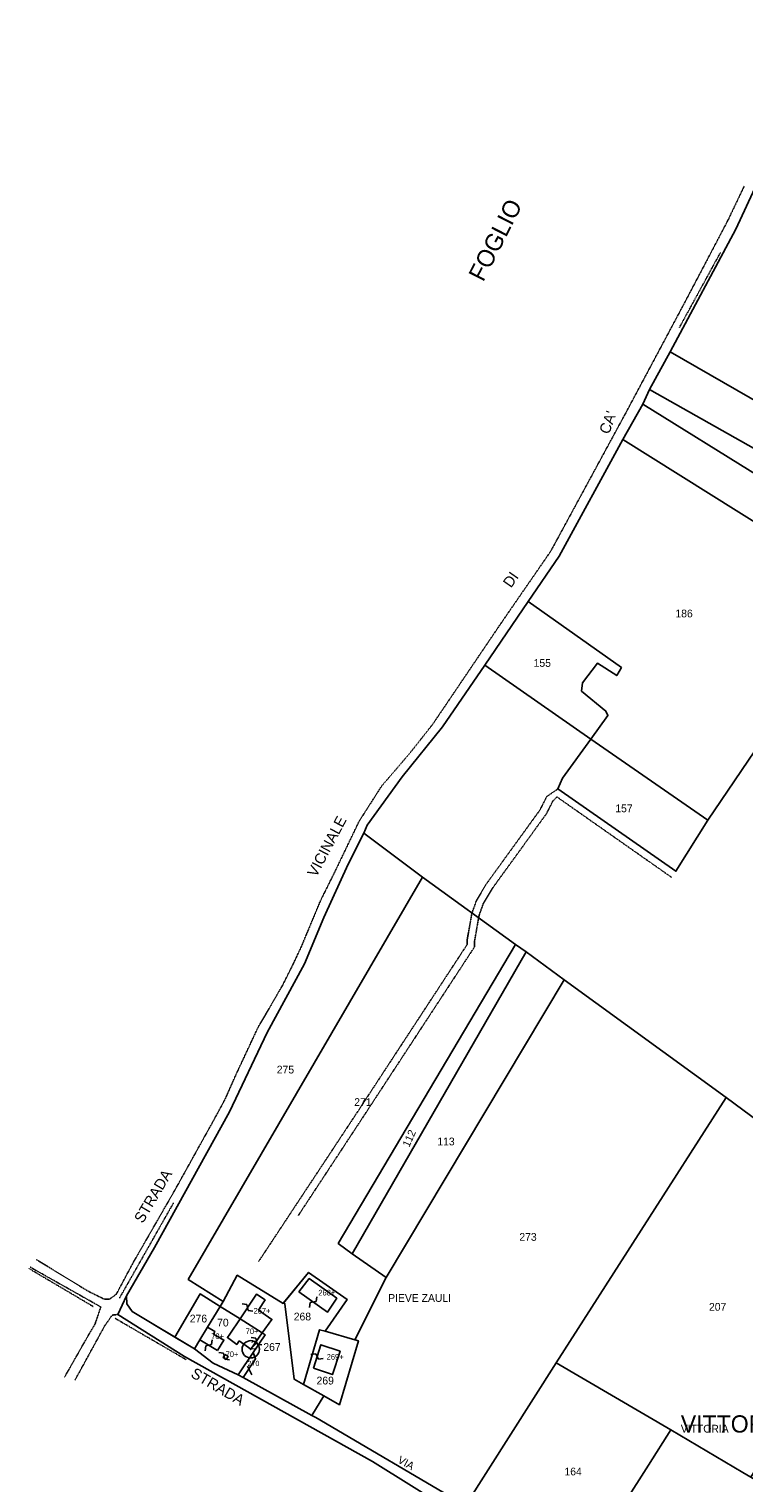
# Model space of a CAD drawing. Header units: metres. Extents: x 15595 to 16725, y -21807 to -20093.
# Tile 2 of 7: x 15642 to 15974, y -21449 to -20775. Entities that reach past the tile are written whole.
import ezdxf

# ---------------------------------------------------------------- set-up
doc = ezdxf.new("R2010")
doc.units = ezdxf.units.M
for name, pattern in [('CONTINUA', [0]), ('FRECCETTA', [1, -1]), ('TRATTEGGIATA5', [0.3, 0.15, -0.15]), ('TRATTO-PUNTO', [0.4, 0.15, -0.125, 0, -0.125])]:
    doc.linetypes.add(name, pattern=pattern)
for name, color, linetype in [('CONFINE', 3, 'CONTINUA'), ('FABBRICATI', 1, 'CONTINUA'), ('FIDUCIALI', 5, 'CONTINUA'), ('LINEEVARIE', 6, 'CONTINUA'), ('PARTICELLE', 7, 'CONTINUA'), ('SIMBOLI', 6, 'CONTINUA'), ('STRADE', 8, 'CONTINUA'), ('TESTI', 3, 'CONTINUA')]:
    doc.layers.add(name, color=color, linetype=linetype)

# ---------------------------------------------------------------- blocks, each defined once
blk = doc.blocks.new('20', base_point=(5, 5))
at = {"layer": 'SIMBOLI'}
blk.add_circle((5, 5), 4, dxfattribs=at)
blk.add_point((5, 5), dxfattribs=at)
blk = doc.blocks.new('9', base_point=(5, 5))
at = {"layer": 'SIMBOLI'}
for p, q in [((2, 5), (4, 6)), ((4, 6), (6, 4)), ((6, 4), (8, 5))]:
    blk.add_line(p, q, dxfattribs=at)

msp = doc.modelspace()

# ---------------------------------------------------------------- linework, layer by layer
at = {"layer": 'CONFINE'}
msp.add_lwpolyline([(15984.843, -20835.795), (15970.079, -20867.794), (15939.58, -20924.697), (15930.001, -20942.144), (15926.876, -20948.888), (15917.549, -20965.321), (15888.158, -21019.436), (15873.734, -21040.337), (15853.561, -21069.912), (15833.993, -21098.473), (15815.177, -21121.662), (15798.937, -21144.086), (15797.425, -21147.838), (15790.217, -21162.139), (15778.878, -21186.936), (15769.859, -21208.333), (15752.567, -21240.285), (15735.179, -21276.999), (15700.342, -21339.889), (15687.334, -21362.257), (15683.251, -21370.928), (15714.181, -21390.38), (15801.403, -21439.069), (15858.258, -21474.435)], dxfattribs=at)
at = {"layer": 'FABBRICATI'}
for points in [[(15767.334, -21360.493), (15780.525, -21369.945), (15784.913, -21363.451), (15772.126, -21354.303), (15767.334, -21360.493)], [(15750.773, -21365.539), (15751.659, -21364.228), (15747.591, -21361.57), (15747.032, -21362.455), (15740.005, -21372.996), (15750.33, -21379.519), (15754.77, -21373.233), (15748.604, -21368.887), (15750.773, -21365.539)], [(15729.495, -21387.703), (15732.532, -21382.822), (15727.694, -21380.048), (15728.374, -21378.895), (15724.944, -21376.865), (15721.411, -21382.674), (15729.495, -21387.703)], [(15739.606, -21383.139), (15744.986, -21387.083), (15750.33, -21379.519), (15740.005, -21372.996), (15735.332, -21380.007), (15734.188, -21381.684), (15738.522, -21384.839), (15739.606, -21383.139)], [(15774.036, -21395.847), (15782.877, -21398.821), (15786.402, -21388.023), (15777.51, -21384.948), (15774.036, -21395.847)], [(15733.583, -21391.831), (15734.478, -21390.412), (15733.139, -21389.526), (15732.194, -21390.954), (15733.583, -21391.831)]]:
    msp.add_lwpolyline(points, close=True, dxfattribs=at)
at = {"layer": 'LINEEVARIE', "linetype": 'TRATTEGGIATA5'}
for points in [[(15973.898, -20847.925), (15966.388, -20863.696), (15946.022, -20902.392), (15918.699, -20953.514), (15884.216, -21017.011), (15860.966, -21050.696), (15829.295, -21097.468), (15818.652, -21110.914), (15805.737, -21125.934), (15795.298, -21142.217), (15783.908, -21165.9), (15777.305, -21179.186), (15768.537, -21200.229), (15764.556, -21208.698), (15759.868, -21218.079), (15752.003, -21231.672), (15748.272, -21238.013), (15738.394, -21259.159), (15732.85, -21271.582), (15727.658, -21281.117), (15709.811, -21313.221), (15690.399, -21346.95), (15682.585, -21361.556), (15679.406, -21363.892), (15676.931, -21363.796), (15669.553, -21360.161), (15645.447, -21345.459)], [(15748.632, -21346.39), (15795.299, -21275.838), (15845.381, -21199.44), (15845.338, -21197.679), (15847.604, -21184.842), (15849.674, -21179.123), (15854.185, -21171.509), (15879.169, -21137.055), (15882.36, -21130.791), (15887.457, -21127.309)], [(15767.077, -21325.018), (15798.193, -21277.739), (15848.869, -21200.434), (15848.807, -21197.939), (15850.96, -21185.739), (15852.818, -21180.607), (15857.081, -21173.411), (15882.13, -21138.868), (15885.19, -21132.86), (15887.057, -21131.009), (15940.266, -21168.306)], [(15642.673, -21349.011), (15675.419, -21367.446), (15672.801, -21375.203), (15668.918, -21381.848), (15658.633, -21399.904)], [(15663.433, -21401.364), (15677.246, -21376.158), (15680.676, -21371.237), (15682.292, -21371.082), (15683.251, -21370.928)]]:
    msp.add_lwpolyline(points, dxfattribs=at)
at = {"layer": 'LINEEVARIE', "linetype": 'TRATTO-PUNTO'}
for points in [[(15962.918, -20878.599), (15943.811, -20913.492)], [(15709.109, -21319.252), (15684.052, -21363.428)], [(15671.884, -21367.25), (15642.118, -21349.671)], [(15715.041, -21391.899), (15681.839, -21372.603)]]:
    msp.add_lwpolyline(points, dxfattribs=at)
at = {"layer": 'PARTICELLE', "color": 2, "linetype": 'FRECCETTA'}
msp.add_line((15743.48, -21394.829), (15745.453, -21398.937), dxfattribs=at)
at = {"layer": 'PARTICELLE'}
for points in [[(15939.58, -20924.697), (16052.088, -20989.245), (16077.687, -20948.265), (16132.923, -20980.949), (16199.513, -20851.678), (16176.621, -20839.508), (16129.427, -20818.21), (16109.864, -20851.686), (16039.114, -20810.011), (16037.298, -20812.142), (16034.626, -20816.96), (16014.155, -20852.16), (15984.843, -20835.795), (15970.079, -20867.794), (15939.58, -20924.697)], [(15930.001, -20942.144), (16042.137, -21005.38), (16052.088, -20989.245), (15939.58, -20924.697), (15930.001, -20942.144)], [(15926.876, -20948.888), (16035.532, -21016.286), (16042.137, -21005.38), (15930.001, -20942.144), (15926.876, -20948.888)], [(15917.549, -20965.321), (16025.346, -21032.67), (16035.532, -21016.286), (15926.876, -20948.888), (15917.549, -20965.321)], [(15873.734, -21040.337), (15916.947, -21071.066), (15914.779, -21074.769), (15905.935, -21068.958), (15898.873, -21078.04), (15898.372, -21081.942), (15909.745, -21091.194), (15910.707, -21093.32), (15902.843, -21104.152), (15957.07, -21141.828), (15985.059, -21100.585), (16025.346, -21032.67), (15917.549, -20965.321), (15888.158, -21019.436), (15873.734, -21040.337)], [(15853.561, -21069.912), (15902.843, -21104.152), (15910.707, -21093.32), (15909.745, -21091.194), (15898.372, -21081.942), (15898.873, -21078.04), (15905.935, -21068.958), (15914.779, -21074.769), (15916.947, -21071.066), (15873.734, -21040.337), (15853.561, -21069.912)], [(15965.632, -21270.357), (16051.247, -21333.638), (16079.231, -21280.491), (16117.188, -21206.601), (16096.72, -21193.311), (16072.208, -21176.939), (16077.548, -21163.3), (15985.059, -21100.585), (15957.07, -21141.828), (15942.244, -21165.466), (15887.457, -21127.309), (15889.675, -21122.289), (15902.843, -21104.152), (15853.561, -21069.912), (15833.993, -21098.473), (15815.177, -21121.662), (15798.937, -21144.086), (15797.425, -21147.838), (15824.719, -21168.259), (15867.781, -21199.343), (15872.734, -21202.83), (15890.425, -21215.77), (15965.632, -21270.357)], [(15957.07, -21141.828), (15902.843, -21104.152), (15889.675, -21122.289), (15887.457, -21127.309), (15942.244, -21165.466), (15957.07, -21141.828)], [(15715.963, -21354.657), (15824.719, -21168.259), (15797.425, -21147.838), (15790.217, -21162.139), (15778.878, -21186.936), (15769.859, -21208.333), (15752.567, -21240.285), (15735.179, -21276.999), (15700.342, -21339.889), (15687.334, -21362.257), (15687.489, -21365.955), (15690.018, -21369.599), (15709.729, -21381.456), (15721.509, -21361.431), (15730.824, -21367.196), (15732.233, -21364.849), (15715.963, -21354.657)], [(15785.595, -21337.964), (15867.781, -21199.343), (15824.719, -21168.259), (15715.963, -21354.657), (15732.233, -21364.849), (15738.74, -21352.741), (15759.965, -21365.776), (15771.82, -21351.466), (15789.712, -21363.95), (15779.495, -21378.749), (15793.284, -21382.733), (15807.77, -21353.761), (15792.064, -21342.868), (15785.595, -21337.964)], [(15867.781, -21199.343), (15785.595, -21337.964), (15792.064, -21342.868), (15872.734, -21202.83), (15867.781, -21199.343)], [(15872.734, -21202.83), (15792.064, -21342.868), (15807.77, -21353.761), (15890.425, -21215.77), (15872.734, -21202.83)], [(15886.713, -21393.316), (15965.632, -21270.357), (15890.425, -21215.77), (15807.77, -21353.761), (15793.284, -21382.733), (15794.96, -21383.217), (15786.15, -21412.778), (15778.928, -21408.703), (15773.351, -21417.838), (15775.119, -21418.646), (15844.657, -21459.563), (15886.713, -21393.316)], [(15939.876, -21424.382), (15973.331, -21444.235), (15977.02, -21446.306), (16033.193, -21354.801), (16039.255, -21356.412), (16051.247, -21333.638), (15965.632, -21270.357), (15886.713, -21393.316), (15939.876, -21424.382)], [(15771.82, -21351.466), (15760.168, -21365.531), (15760.809, -21365.959), (15765.166, -21400.934), (15769.405, -21403.331), (15776.95, -21378.014), (15779.495, -21378.749), (15789.712, -21363.95), (15771.82, -21351.466)], [(15750.33, -21379.519), (15751.697, -21380.383), (15746.175, -21388.572), (15747.19, -21391.482), (15741.477, -21400.16), (15773.351, -21417.838), (15778.928, -21408.703), (15769.405, -21403.331), (15765.166, -21400.934), (15760.809, -21365.959), (15760.168, -21365.531), (15759.965, -21365.776), (15738.74, -21352.741), (15732.233, -21364.849), (15730.824, -21367.196), (15740.005, -21372.996), (15750.33, -21379.519)], [(15724.944, -21376.865), (15730.824, -21367.196), (15721.509, -21361.431), (15709.729, -21381.456), (15718.824, -21386.927), (15721.411, -21382.674), (15724.944, -21376.865)], [(15718.824, -21386.927), (15727.568, -21393.498), (15739.208, -21398.902), (15746.175, -21388.572), (15751.697, -21380.383), (15750.33, -21379.519), (15740.005, -21372.996), (15730.824, -21367.196), (15724.944, -21376.865), (15721.411, -21382.674), (15718.824, -21386.927)], [(15793.284, -21382.733), (15779.495, -21378.749), (15776.95, -21378.014), (15769.405, -21403.331), (15778.928, -21408.703), (15786.15, -21412.778), (15794.96, -21383.217), (15793.284, -21382.733)], [(15739.208, -21398.902), (15741.477, -21400.16), (15747.19, -21391.482), (15746.175, -21388.572), (15739.208, -21398.902)], [(15897.266, -21491.492), (15929.59, -21440.817), (15939.876, -21424.382), (15886.713, -21393.316), (15844.657, -21459.563), (15897.266, -21491.492)], [(15930.62, -21511.547), (15935.724, -21514.274), (15943.708, -21518.668), (15985.965, -21451.762), (15980.81, -21448.618), (15977.02, -21446.306), (15973.331, -21444.235), (15939.876, -21424.382), (15929.59, -21440.817), (15897.266, -21491.492), (15930.62, -21511.547)]]:
    msp.add_lwpolyline(points, close=True, dxfattribs=at)
at = {"layer": 'STRADE'}
msp.add_lwpolyline([(15976.048, -21536.568), (15960.284, -21528.418), (15946.992, -21520.03), (15943.708, -21518.668), (15935.724, -21514.274), (15930.62, -21511.547), (15897.266, -21491.492), (15844.657, -21459.563), (15775.119, -21418.646), (15773.351, -21417.838), (15741.477, -21400.16), (15739.208, -21398.902), (15727.568, -21393.498), (15718.824, -21386.927), (15690.018, -21369.599), (15687.489, -21365.955), (15687.334, -21362.257), (15683.251, -21370.928), (15714.181, -21390.38), (15801.403, -21439.069), (15858.258, -21474.435), (15934.314, -21519.141), (15975.246, -21541.109)], dxfattribs=at)

# ---------------------------------------------------------------- block references
at = {"layer": 'FIDUCIALI'}
msp.add_blockref('20', (15744.986, -21387.083), dxfattribs=at)
at = {"layer": 'SIMBOLI'}
for p, rotation in [((15743.518, -21367.726), 326.324), ((15743.518, -21367.726), 326.324), ((15773.93, -21365.219), 54.378), ((15725.453, -21385.189), 58.102), ((15747.658, -21383.301), 144.797), ((15732.666, -21390.24), 326.553), ((15775.773, -21390.397), 342.367)]:
    msp.add_blockref('9', p, dxfattribs=dict(at, rotation=rotation))

# ---------------------------------------------------------------- texts
at = {"layer": 'FABBRICATI', "color": 7}
for s, p in [('268+', (15776.334, -21362.124)), ('267+', (15746.297, -21370.545)), ('70+', (15742.636, -21380.04)), ('70+', (15726.621, -21382.284)), ('70+', (15733.343, -21390.679)), ('269+', (15780.22, -21391.885))]:
    msp.add_text(s, height=2.6, dxfattribs=at).set_placement(p)
at = {"layer": 'FIDUCIALI'}
msp.add_text('2', height=4, dxfattribs=at).set_placement((15744.986, -21387.083))
at = {"layer": 'PARTICELLE', "color": 7}
for s, height, p in [('186', 3.6, (15942.026, -21047.765)), ('155', 3.6, (15876.239, -21070.682)), ('157', 3.6, (15914.135, -21138.104)), ('275', 3.6, (15757.051, -21259.205)), ('271', 3.6, (15792.982, -21274.284)), ('113', 3.6, (15831.56, -21292.535)), ('273', 3.6, (15869.611, -21336.776)), ('207', 3.6, (15957.606, -21369.206)), ('276', 3.6, (15716.69, -21374.628)), ('70', 3.6, (15729.38, -21376.506)), ('268', 3.6, (15764.937, -21373.7)), ('267', 3.6, (15750.834, -21387.803)), ('270', 2.4, (15743.48, -21394.829)), ('269', 3.6, (15775.514, -21403.391)), ('164', 3.6, (15890.553, -21445.548))]:
    msp.add_text(s, height=height, dxfattribs=at).set_placement(p)
msp.add_text('112', height=3.6, rotation=65.895, dxfattribs=at).set_placement((15818.48, -21293.673))
at = {"layer": 'TESTI', "color": 3}
for s, height, rotation, p in [('FOGLIO                                32', 8, 62.973, (15852.828, -20892.576)), ("CA'", 5, 69.849, (15911.183, -20963.205)), ('DI', 5, 55.065, (15865.748, -21034.423)), ('VICINALE', 5, 62.113, (15775.375, -21168.549)), ('STRADA', 5, 59.305, (15694.876, -21329.006)), ('STRADA', 5, 329.532, (15716.766, -21399.648)), ('VIA', 3.6, 331.481, (15812.79, -21439.482))]:
    msp.add_text(s, height=height, rotation=rotation, dxfattribs=at).set_placement(p)
for s, height, p in [('PIEVE ZAULI', 3.6, (15808.754, -21365.081)), ('VITTORIA', 8, (15944.524, -21425.691)), ('VITTORIA', 3.6, (15944.524, -21425.691))]:
    msp.add_text(s, height=height, dxfattribs=at).set_placement(p)

doc.saveas('drawing.dxf')
